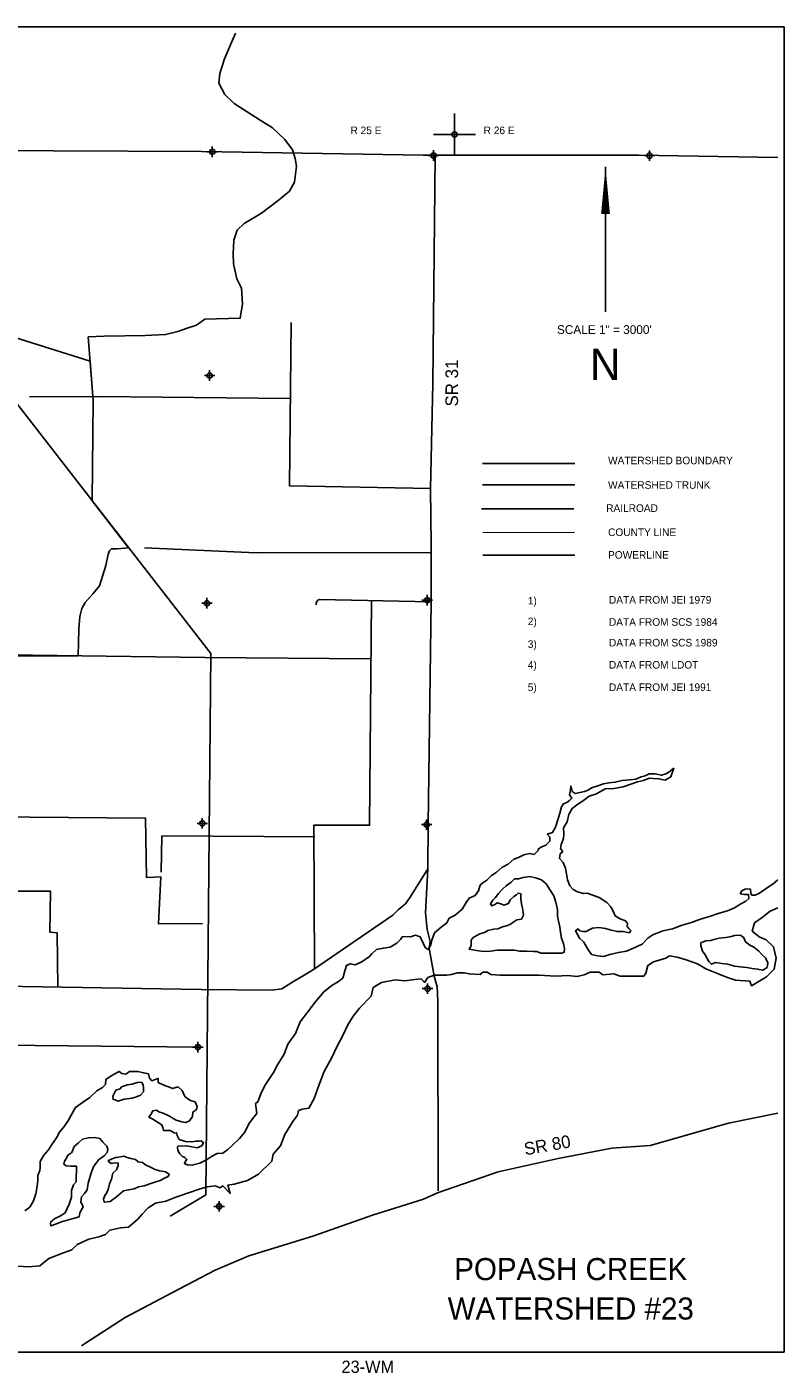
# Model space of a CAD drawing. Extents: x 211778 to 259778, y 857051 to 889051.
# Tile 2 of 2: x 241777 to 259778, y 857051 to 889051. Entities that reach past the tile are written whole.
import ezdxf
from ezdxf.enums import TextEntityAlignment as Align

# ---------------------------------------------------------------- set-up
doc = ezdxf.new("R2010")
doc.units = 0
doc.header["$LTSCALE"] = 800
doc.header["$PDMODE"] = 34
doc.header["$PDSIZE"] = 125
for name, pattern in [('DIVIDE', [0]), ('PHANTOM', [0]), ('STREAM', [0])]:
    doc.linetypes.add(name, pattern=pattern)
doc.layers.get('0').update_dxf_attribs({"linetype": 'CONTINUOUS'})
for name, color, linetype in [('BORDER', 1, 'CONTINUOUS'), ('COUNTY', 15, 'PHANTOM'), ('MAJROADS', 9, 'CONTINUOUS'), ('MINROADS', 8, 'CONTINUOUS'), ('POWERLINES', 11, 'DIVIDE'), ('RR', 13, 'CONTINUOUS'), ('SEC', 2, 'CONTINUOUS'), ('STRUCTTEXT', 7, 'CONTINUOUS'), ('STRUCTURES', 10, 'CONTINUOUS'), ('TEXT', 7, 'CONTINUOUS'), ('TRUNKS', 5, 'STREAM'), ('WATER', 4, 'CONTINUOUS'), ('WSHEDS', 3, 'CONTINUOUS')]:
    doc.layers.add(name, color=color, linetype=linetype)

# ---------------------------------------------------------------- blocks, each defined once
blk = doc.blocks.new('TICK')
at = {"color": 0}
for points in [[(500, 0), (500, 1000)], [(0, 500), (1000, 500)]]:
    blk.add_lwpolyline(points, dxfattribs=at)
blk.add_point((500, 500), dxfattribs=at)

msp = doc.modelspace()

# ---------------------------------------------------------------- linework, layer by layer
at = {"layer": 'BORDER', "color": 0}
msp.add_lwpolyline([(211778, 857551), (259778, 857551), (259778, 889051), (211778, 889051)], close=True, dxfattribs=at)
at = {"layer": 'COUNTY', "color": 0}
msp.add_lwpolyline([(259628, 885946), (256329, 886000), (251194, 886003), (245934, 886091), (240641, 886112), (235204, 886133), (229902, 886179), (224751, 886258), (219114, 886255), (214022, 886292), (211928, 886317)], dxfattribs=at)
at = {"layer": 'COUNTY', "color": 0, "const_width": 25}
msp.add_lwpolyline([(254801, 877032), (252616, 877031)], dxfattribs=at)
at = {"layer": 'MAJROADS', "color": 0}
for points in [[(251483, 885978), (251426, 880574), (251374, 878070), (251389, 876729), (251387, 875388), (251314, 870093), (251306, 869037), (251257, 867990), (251296, 867596), (251361, 867311), (251343, 867152), (251463, 866489), (251529, 866229), (251536, 866086), (251543, 865860), (251551, 861386)], [(240718, 866254), (245921, 866165), (247605, 866152), (247840, 866184), (248076, 866333), (248371, 866507), (248564, 866631), (250476, 867932), (250603, 868065), (250780, 868207), (250890, 868365), (251306, 869037)], [(243072, 857701), (243170, 857761), (244114, 858373), (245386, 859049), (246253, 859494), (247053, 859839), (248574, 860303), (249995, 860802), (251206, 861185), (251542, 861333), (252980, 861831), (254408, 862154), (255684, 862394), (256598, 862461), (258456, 862990), (259628, 863232)]]:
    msp.add_lwpolyline(points, dxfattribs=at)
at = {"layer": 'MINROADS', "color": 0}
for points in [[(243345, 880262), (243280, 881102), (241186, 881766), (240985, 881780), (240989, 881946), (240764, 882260), (240759, 883413), (240805, 883790), (240795, 884240), (239223, 884286), (239254, 884530)], [(251374, 878077), (248021, 878141), (248057, 882027)], [(241835, 880256), (243457, 880262), (248040, 880220)], [(251388, 876555), (247230, 876548), (244571, 876668)], [(249968, 875416), (249922, 870072), (248600, 870075), (248612, 866668)], [(251387, 875388), (248736, 875440), (248696, 875425), (248657, 875358), (248654, 875315)], [(249946, 874029), (246010, 874063), (240727, 874129), (240700, 868510), (242339, 868503), (242325, 867528), (242500, 867515), (242516, 866223)], [(248621, 869802), (244986, 869821), (244968, 868956)]]:
    msp.add_lwpolyline(points, dxfattribs=at)
at = {"layer": 'POWERLINES', "color": 0}
for points in [[(236038, 887177), (246146, 874159), (246031, 861285), (245180, 860784)], [(254801, 876494), (252616, 876493)], [(245948, 867739), (244903, 867731), (244960, 868848), (244618, 868835), (244598, 870240), (238173, 870297), (231969, 870397), (228102, 870392), (227198, 870904), (226531, 870369), (225833, 870368)], [(245886, 864796), (238049, 864876), (236966, 864904), (235670, 864269), (229949, 864268), (225833, 864260)]]:
    msp.add_lwpolyline(points, dxfattribs=at)
at = {"layer": 'RR', "color": 0}
msp.add_lwpolyline([(252587, 877596), (254777, 877596)], dxfattribs=at)
at = {"layer": 'SEC', "color": 0}
for p in [(246184, 886082), (251444, 885994), (246121, 880763), (251294, 875424), (246058, 875352), (245946, 870118), (251281, 870088), (251302, 866189), (245841, 864799), (246348, 861013)]:
    msp.add_point(p, dxfattribs=at)
at = {"layer": 'STRUCTURES', "color": 0}
msp.add_point((256579, 885991), dxfattribs=at)
at = {"layer": 'TEXT', "color": 0}
msp.add_line((255533, 885729), (255533, 882279), dxfattribs=at)
msp.add_lwpolyline([(255533, 885729, 0, 210, 0), (255533, 884604, 210, 210, 0)], format="xyseb", dxfattribs=at)
at = {"layer": 'TRUNKS', "color": 0}
msp.add_lwpolyline([(252612, 878165), (254807, 878165)], dxfattribs=at)
at = {"layer": 'WATER', "color": 0}
for points in [[(241729, 860904), (241847, 860995), (241932, 861145), (241992, 861313), (242018, 861497), (242036, 861622), (242036, 861748), (242087, 861865), (242096, 861940), (242089, 862082), (242182, 862232), (242292, 862357), (242368, 862482), (242478, 862641), (242554, 862774), (242664, 862916), (242765, 863066), (242833, 863183), (242935, 863366), (243095, 863483), (243271, 863599), (243440, 863757), (243574, 863839), (243642, 863914), (243651, 864032), (243760, 864098), (243853, 864156), (243971, 864222), (244037, 864171), (244129, 864154), (244213, 864220), (244414, 864219), (244556, 864185), (244665, 864167), (244690, 864058), (244748, 863999), (244823, 864032), (244899, 864057), (244898, 863956), (245015, 863905), (245074, 863880), (245166, 863846), (245241, 863812), (245375, 863853), (245467, 863768), (245533, 863626), (245599, 863566), (245666, 863533), (245775, 863498), (245824, 863389), (245807, 863314), (245723, 863256), (245714, 863147), (245646, 863047), (245554, 863006), (245462, 863023), (245328, 863066), (245253, 863100), (245186, 863150), (245119, 863184), (245019, 863227), (244910, 863261), (244861, 863303), (244768, 863287), (244726, 863195), (244675, 863137), (244767, 863086), (244884, 863018), (244984, 862951), (245008, 862884), (245025, 862817), (245184, 862816), (245292, 862756), (245334, 862764), (245351, 862697), (245400, 862605), (245475, 862579), (245551, 862553), (245693, 862544), (245802, 862560), (245869, 862560), (245919, 862568), (245978, 862526), (245935, 862450), (245826, 862409), (245659, 862436), (245567, 862453), (245449, 862445), (245382, 862454), (245357, 862429), (245365, 862345), (245415, 862261), (245473, 862202), (245531, 862177), (245581, 862126), (245548, 862085), (245522, 862034), (245614, 861992), (245731, 862000), (245891, 862040), (246050, 862123), (246168, 862198), (246302, 862272), (246436, 862280), (246554, 862363), (246664, 862471), (246832, 862629), (246959, 862779), (247052, 862979), (247137, 863096), (247247, 863221), (247215, 863455), (247265, 863497), (247351, 863731), (247452, 863914), (247638, 864198), (247732, 864381), (247892, 864632), (247978, 864866), (248164, 865124), (248274, 865399), (248452, 865641), (248629, 865866), (248840, 866116), (249025, 866265), (249185, 866357), (249286, 866440), (249346, 866640), (249372, 866741), (249464, 866782), (249581, 866756), (249741, 866830), (249918, 866955), (249977, 867013), (250086, 867121), (250254, 867153), (250413, 867177), (250573, 867269), (250657, 867360), (250699, 867418), (250767, 867426), (250900, 867417), (251018, 867458), (251127, 867424), (251209, 867256), (251242, 867164), (251317, 867121), (251377, 867230), (251402, 867338), (251471, 867514), (251622, 867647), (251757, 867755), (251816, 867863), (251959, 867938), (252127, 868079), (252221, 868237), (252288, 868337), (252431, 868404), (252516, 868512), (252550, 868646), (252617, 868704), (252710, 868770), (252819, 868878), (252937, 868953), (253072, 869069), (253215, 869152), (253350, 869268), (253467, 869309), (253593, 869367), (253736, 869400), (253836, 869382), (253929, 869474), (253937, 869516), (254021, 869557), (254114, 869598), (254207, 869698), (254207, 869790), (254149, 869858), (254275, 869899), (254343, 870024), (254403, 870199), (254445, 870358), (254488, 870509), (254531, 870584), (254615, 870617), (254674, 870658), (254733, 870716), (254674, 870800), (254700, 870918), (254709, 871010), (254742, 870875), (254809, 870825), (254926, 870849), (255035, 870873), (255119, 870906), (255203, 870964), (255329, 871006), (255488, 871055), (255614, 871079), (255765, 871095), (255924, 871136), (256109, 871151), (256251, 871167), (256377, 871225), (256478, 871249), (256570, 871299), (256713, 871298), (256863, 871263), (256964, 871296), (257040, 871338), (257157, 871429), (257089, 871228), (256955, 871146), (256804, 871180), (256662, 871181), (256570, 871190), (256435, 871141), (256293, 871108), (256158, 871059), (255949, 870985), (255731, 870944), (255521, 870937), (255319, 870821), (255143, 870764), (255009, 870664), (254874, 870573), (254739, 870473), (254663, 870332), (254620, 870156), (254535, 870014), (254543, 869872), (254534, 869755), (254482, 869613), (254465, 869521), (254515, 869453), (254456, 869395), (254438, 869286), (254530, 869185), (254579, 869051), (254603, 868917), (254628, 868774), (254685, 868631), (254768, 868547), (254869, 868488), (255011, 868453), (255094, 868461), (255379, 868359), (255562, 868240), (255662, 868131), (255720, 868013), (255761, 867921), (255878, 867845), (256011, 867802), (256053, 867735), (256044, 867668), (256085, 867617), (256135, 867575), (256102, 867517), (255951, 867551), (255809, 867544), (255666, 867578), (255533, 867621), (255374, 867639), (255223, 867623), (255147, 867590), (255072, 867549), (254996, 867549), (254921, 867566), (254879, 867609), (254821, 867567), (254912, 867391), (255020, 867298), (255111, 867130), (255202, 867003), (255344, 866969), (255486, 866951), (255638, 867001), (255839, 867049), (256032, 867082), (256216, 867156), (256401, 867247), (256536, 867388), (256662, 867471), (256897, 867562), (257124, 867610), (257359, 867701), (257577, 867758), (257770, 867832), (258005, 867906), (258232, 867980), (258433, 868037), (258601, 868112), (258752, 868203), (258870, 868269), (258937, 868335), (258930, 868428), (258838, 868428), (258737, 868446), (258771, 868512), (258872, 868562), (258981, 868553), (258988, 868452), (259013, 868410), (259089, 868410), (259198, 868459), (259332, 868551), (259526, 868692), (259628, 868774)], [(241552, 859591), (241819, 859573), (242087, 859597), (242298, 859772), (242625, 859904), (242843, 859978), (242970, 860111), (243247, 860235), (243490, 860292), (243649, 860342), (243750, 860450), (244002, 860507), (244194, 860523), (244413, 860706), (244514, 860831), (244657, 860981), (244834, 861089), (245077, 861138), (245320, 861229), (245622, 861336), (245874, 861426), (246059, 861476), (246251, 861500), (246368, 861457), (246435, 861499), (246610, 861322), (246553, 861515), (246704, 861539), (247022, 861629), (247283, 861779), (247603, 862087), (247629, 862254), (247806, 862454), (247908, 862721), (248102, 863030), (248212, 863180), (248237, 863289), (248330, 863322), (248480, 863346), (248607, 863580), (248726, 863914), (248845, 864223), (249023, 864549), (249150, 864825), (249286, 865075), (249404, 865326), (249531, 865534), (249683, 865726), (249961, 866009), (250012, 866218), (250205, 866334), (250532, 866400), (250758, 866373), (251001, 866405), (251152, 866421), (251227, 866337), (251311, 866454), (251462, 866512), (251596, 866511), (251764, 866510), (251873, 866526), (252015, 866567), (252174, 866566), (252291, 866540), (252551, 866522), (252618, 866581), (252719, 866580), (252810, 866529), (253020, 866511), (253237, 866510), (253430, 866509), (253648, 866508), (253949, 866506), (254351, 866487), (254636, 866502), (254862, 866476), (255029, 866517), (255172, 866583), (255381, 866582), (255473, 866514), (255733, 866538), (255883, 866487), (256185, 866485), (256444, 866484), (256495, 866559), (256538, 866743), (256672, 866826), (256966, 866916), (257058, 866966), (257234, 866940), (257451, 866872), (257719, 866778), (257919, 866660), (258195, 866550), (258412, 866465), (258621, 866388), (258964, 866369), (259005, 866260), (259165, 866352), (259358, 866468), (259543, 866651), (259587, 866910), (259530, 867187), (259355, 867347), (259188, 867423), (259021, 867558), (259072, 867750), (259257, 867883), (259451, 868033), (259628, 868109)]]:
    msp.add_lwpolyline(points, dxfattribs=at)
for points in [[(253366, 868796), (253290, 868722), (253172, 868630), (253096, 868572), (253046, 868514), (252978, 868447), (252919, 868356), (252851, 868289), (252801, 868206), (252834, 868155), (252918, 868196), (252960, 868230), (253043, 868204), (253119, 868170), (253228, 868211), (253270, 868303), (253355, 868378), (253413, 868419), (253456, 868461), (253523, 868444), (253522, 868326), (253538, 868209), (253562, 868100), (253578, 868008), (253586, 867932), (253535, 867840), (253426, 867824), (253350, 867775), (253275, 867725), (253199, 867692), (253082, 867659), (252972, 867610), (252872, 867602), (252738, 867570), (252653, 867520), (252544, 867496), (252477, 867454), (252385, 867404), (252342, 867338), (252342, 867246), (252341, 867204), (252291, 867129), (252466, 867094), (252634, 867076), (252801, 867083), (252961, 867107), (253162, 867106), (253363, 867105), (253496, 867079), (253656, 867077), (253823, 867076), (253898, 867076), (253999, 867033), (254107, 867032), (254241, 867032), (254384, 867031), (254484, 867030), (254552, 867055), (254560, 867138), (254536, 867264), (254487, 867390), (254463, 867524), (254447, 867658), (254414, 867793), (254390, 867918), (254391, 868069), (254350, 868245), (254301, 868396), (254218, 868531), (254119, 868682), (254011, 868775), (253869, 868826), (253735, 868853), (253575, 868829), (253466, 868796)], [(258817, 867410), (258784, 867427), (258742, 867461), (258608, 867454), (258491, 867421), (258390, 867405), (258239, 867389), (258138, 867365), (258029, 867332), (257920, 867325), (257862, 867300), (257803, 867283), (257802, 867216), (257835, 867082), (257901, 866990), (257951, 866906), (257992, 866838), (258051, 866771), (258151, 866812), (258302, 866786), (258444, 866768), (258603, 866725), (258737, 866708), (258896, 866690), (259021, 866672), (259147, 866654), (259272, 866628), (259373, 866695), (259391, 866804), (259333, 866921), (259250, 866997), (259175, 867081), (259058, 867174), (258967, 867225), (258858, 867301)], [(244027, 863852), (243993, 863810), (243892, 863778), (243850, 863694), (243816, 863636), (243824, 863560), (243949, 863518), (244092, 863559), (244276, 863582), (244385, 863615), (244478, 863656), (244545, 863740), (244546, 863832), (244538, 863899), (244505, 863966), (244396, 863958), (244278, 863917), (244169, 863901)], [(242439, 860722), (242388, 860681), (242346, 860647), (242338, 860597), (242346, 860547), (242455, 860588), (242597, 860646), (242824, 860711), (243017, 860768), (243034, 860861), (243111, 861002), (243061, 861120), (243071, 861237), (243147, 861320), (243206, 861404), (243232, 861563), (243275, 861696), (243301, 861813), (243360, 861955), (243419, 862030), (243487, 862130), (243571, 862180), (243622, 862222), (243689, 862297), (243698, 862364), (243674, 862447), (243582, 862540), (243507, 862624), (243382, 862650), (243239, 862643), (243097, 862611), (243004, 862527), (242903, 862436), (242843, 862294), (242751, 862228), (242717, 862161), (242674, 862086), (242657, 862019), (242707, 861977), (242824, 861968), (242958, 861967), (242957, 861833), (242948, 861741), (242947, 861598), (242888, 861523), (242837, 861390), (242836, 861230), (242785, 861063), (242734, 860963), (242683, 860863), (242590, 860797), (242498, 860747)], [(243915, 862178), (243881, 862178), (243805, 862145), (243713, 862104), (243713, 862079), (243780, 862036), (243863, 862052), (243947, 862044), (243947, 861985), (243904, 861885), (243820, 861802), (243785, 861659), (243743, 861551), (243708, 861417), (243666, 861325), (243632, 861275), (243598, 861183), (243614, 861116), (243757, 861132), (243908, 861240), (244077, 861381), (244194, 861405), (244328, 861430), (244429, 861479), (244563, 861503), (244723, 861561), (244840, 861594), (244949, 861626), (245050, 861684), (245134, 861725), (245160, 861776), (245068, 861835), (244926, 861861), (244826, 861887), (244734, 861938), (244600, 861997), (244525, 862056), (244425, 862074), (244358, 862124), (244249, 862150), (244157, 862176), (244082, 862210)]]:
    msp.add_lwpolyline(points, close=True, dxfattribs=at)
at = {"layer": 'WSHEDS', "color": 0}
for points in [[(240750, 874097), (242994, 874101), (243008, 874734), (243033, 875036), (243081, 875222), (243164, 875368), (243353, 875585), (243502, 875767), (243650, 876247), (243707, 876516), (243737, 876593), (243789, 876648), (243925, 876643), (244195, 876671), (243328, 877788), (243352, 880173), (243234, 881683), (243612, 881697), (244590, 881713), (245071, 881741), (245364, 881810), (245590, 881892), (245805, 881961), (246005, 882100), (246848, 882126), (246904, 882471), (246875, 882837), (246765, 883064), (246691, 883419), (246679, 883660), (246694, 883981), (246777, 884217), (246942, 884380), (247356, 884626), (247750, 884925), (248018, 885143), (248137, 885364), (248190, 885741), (248157, 885922), (248089, 886127), (247909, 886375), (247614, 886650), (247320, 886834), (246705, 887230), (246480, 887445), (246340, 887714), (246365, 887946), (246472, 888294), (246738, 888901)], [(252612, 878673), (254807, 878673)]]:
    msp.add_lwpolyline(points, dxfattribs=at)

# ---------------------------------------------------------------- block references
at = {"color": 0}
msp.add_blockref('TICK', (251444, 885994), dxfattribs=at)

# ---------------------------------------------------------------- texts
at = {"layer": 'POWERLINES', "color": 0}
msp.add_text('POWERLINE', height=180, dxfattribs=at).set_placement((255594, 876411))
at = {"layer": 'STRUCTTEXT', "color": 0}
for s, p in [('1)', (253685, 875321)), ('DATA FROM JEI 1979', (255615, 875342)), ('2)', (253685, 874830)), ('DATA FROM SCS 1984', (255615, 874815)), ('3)', (253685, 874288)), ('DATA FROM SCS 1989', (255615, 874324)), ('4)', (253685, 873797)), ('DATA FROM LDOT', (255615, 873797)), ('5)', (253685, 873265)), ('DATA FROM JEI 1991', (255615, 873265))]:
    msp.add_text(s, height=180, dxfattribs=at).set_placement(p)
msp.add_text('23-WM', height=290, dxfattribs=at).set_placement((249882, 857056), align=Align.CENTER)
at = {"layer": 'TEXT', "color": 0}
for s, p in [('R 25 E', (249470, 886502)), ('R 26 E', (252636, 886502)), ('WATERSHED BOUNDARY', (255594, 878654)), ('WATERSHED TRUNK', (255594, 878072)), ('RAILROAD', (255549, 877522)), ('COUNTY LINE', (255594, 876949))]:
    msp.add_text(s, height=180, dxfattribs=at).set_placement(p)
for s, height, p in [('SCALE 1" = 3000\'', 210, (255505, 881751)), ('N', 750, (255526, 880654)), ('POPASH CREEK', 525, (254707, 859260)), ('WATERSHED #23', 525, (254707, 858323))]:
    msp.add_text(s, height=height, dxfattribs=at).set_placement(p, align=Align.CENTER)
for s, rotation, p in [('SR 31', 90, (252028, 880028)), ('SR 80', 10, (253626, 862226))]:
    msp.add_text(s, height=300, rotation=rotation, dxfattribs=at).set_placement(p)

doc.saveas('drawing.dxf')
